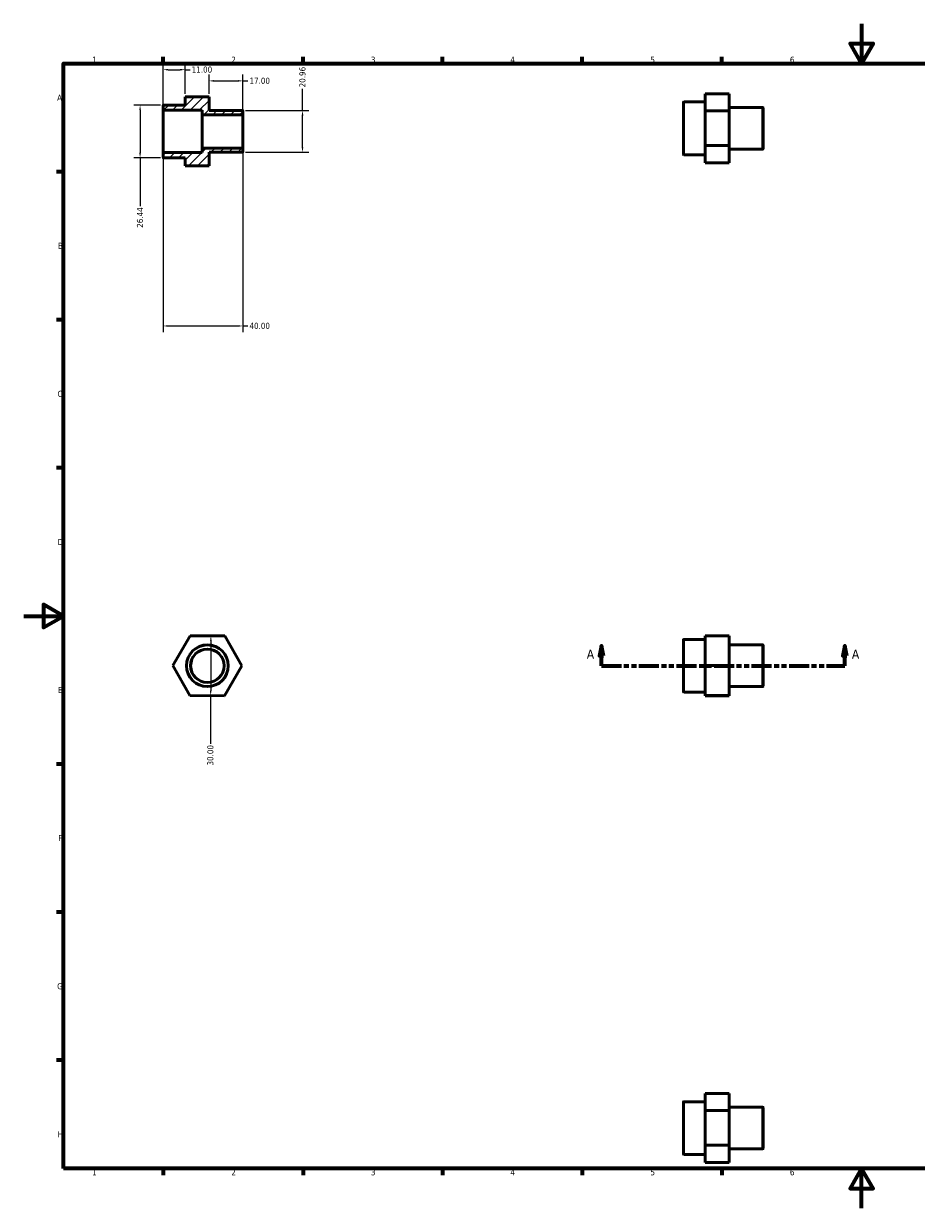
# Model space of a CAD drawing. Header units: millimetres. Extents: x 0 to 896, y 0 to 594.
# Tile 1 of 2: x 0 to 448, y 0 to 594. Entities that reach past the tile are written whole.
import ezdxf

# ---------------------------------------------------------------- set-up
doc = ezdxf.new("R2010")
doc.units = ezdxf.units.MM
doc.linetypes.add('DOUBLE_DASH_CHAIN', pattern=[1.2403, 0.6614, -0.0827, 0.1654, -0.0827, 0.1654, -0.0827])
for name, color, linetype, lineweight in [('Border (ANSI)', 7, 'Continuous', 70), ('Dimension (ANSI)', 7, 'Continuous', 25), ('Hatch (ANSI)', 7, 'Continuous', 18), ('Section Line (ANSI)', 7, 'DOUBLE_DASH_CHAIN', 70), ('Visible (ANSI)', 7, 'Continuous', 50), ('Visible Narrow (ANSI)', 7, 'Continuous', 35)]:
    doc.layers.add(name, color=color, linetype=linetype, lineweight=lineweight)
doc.styles.add('Label Text (ANSI)', font='tahoma.ttf')
doc.styles.add('Note Text (ANSI)', font='tahoma.ttf')
doc.dimstyles.new('Default - mm (ANSI)', dxfattribs={"dimtxt": 3.048, "dimasz": 2.5, "dimexe": 3.175, "dimexo": 1.6002, "dimgap": 0.8, "dimtad": 0, "dimtoh": 1, "dimrnd": 1e-08, "dimzin": 4, "dimdsep": 46, "dimtxsty": 'Note Text (ANSI)', "dimcen": 0.09, "dimdle": 10, "dimclrd": 256, "dimclre": 256, "dimclrt": 256, "dimadec": 1, "dimazin": 1, "dimtfac": 1, "dimtofl": 0, "dimtmove": 0, "dimatfit": 3, "dimfxl": 1, "dimtolj": 1, "dimtzin": 4, "dimlwd": -1, "dimlwe": -1, "dimarcsym": 0})

# ---------------------------------------------------------------- blocks, each defined once
blk = doc.blocks.new('Borders Default Border')
at = {"layer": 'Border (ANSI)'}
for p, q in [((70.08, 574), (70.08, 577.45)), ((140.17, 574), (140.17, 577.45)), ((210.25, 574), (210.25, 577.45)), ((280.33, 574), (280.33, 577.45)), ((350.42, 574), (350.42, 577.45)), ((490.58, 574), (490.58, 577.45)), ((560.67, 574), (560.67, 577.45)), ((630.75, 574), (630.75, 577.45)), ((700.83, 574), (700.83, 577.45)), ((770.92, 574), (770.92, 577.45)), ((20, 519.75), (16.55, 519.75)), ((821, 519.75), (824.45, 519.75)), ((20, 445.5), (16.55, 445.5)), ((821, 445.5), (824.45, 445.5)), ((20, 371.25), (16.55, 371.25)), ((821, 371.25), (824.45, 371.25)), ((20, 222.75), (16.55, 222.75)), ((821, 222.75), (824.45, 222.75)), ((20, 148.5), (16.55, 148.5)), ((821, 148.5), (824.45, 148.5)), ((20, 74.25), (16.55, 74.25)), ((821, 74.25), (824.45, 74.25)), ((70.08, 20), (70.08, 16.55)), ((140.17, 20), (140.17, 16.55)), ((210.25, 20), (210.25, 16.55)), ((280.33, 20), (280.33, 16.55)), ((350.42, 20), (350.42, 16.55)), ((490.58, 20), (490.58, 16.55)), ((560.67, 20), (560.67, 16.55)), ((630.75, 20), (630.75, 16.55)), ((700.83, 20), (700.83, 16.55)), ((770.92, 20), (770.92, 16.55))]:
    blk.add_line(p, q, dxfattribs=at)
at = {"layer": 'Border (ANSI)', "flags": 128}
for points in [[(420.5, 594), (420.5, 574), (414.73, 584), (426.27, 584), (420.5, 574)], [(20, 20), (20, 574), (821, 574), (821, 20), (20, 20)], [(0, 297), (20, 297), (10, 302.77), (10, 291.23), (20, 297)], [(841, 297), (821, 297), (831, 302.77), (831, 291.23), (821, 297)], [(420.5, 0), (420.5, 20), (414.73, 10), (426.27, 10), (420.5, 20)]]:
    blk.add_lwpolyline(points, dxfattribs=at)
at = {"layer": 'Border (ANSI)', "attachment_point": 7, "style": 'Note Text (ANSI)'}
for s, insert, char_height in [('1', (34.35, 574.4), 3.05), ('2', (104.2, 574.4), 3.05), ('3', (174.26, 574.34), 3.05), ('4', (244.23, 574.4), 3.05), ('5', (314.48, 574.34), 3.05), ('6', (384.49, 574.34), 3.05), ('7', (454.6, 574.4), 3.05), ('8', (524.63, 574.33), 3.05), ('9', (594.7, 574.34), 3.05), ('10', (663.96, 574.34), 3.048), ('11', (734.04, 574.4), 3.048), ('12', (804.13, 574.4), 3.048), ('A', (16.78, 555.35), 3.05), ('A', (821.63, 555.35), 3.05), ('B', (17.15, 481.1), 3.05), ('B', (821.99, 481.1), 3.05), ('C', (16.95, 406.8), 3.05), ('C', (821.8, 406.8), 3.05), ('D', (16.96, 332.6), 3.05), ('D', (821.81, 332.6), 3.05), ('E', (17.21, 258.35), 3.05), ('E', (822.05, 258.35), 3.05), ('F', (17.29, 184.1), 3.05), ('F', (822.14, 184.1), 3.05), ('G', (16.81, 109.79), 3.05), ('G', (821.66, 109.79), 3.05), ('H', (16.97, 35.6), 3.05), ('H', (821.81, 35.6), 3.05), ('1', (34.35, 16.55), 3.05), ('2', (104.2, 16.55), 3.05), ('3', (174.26, 16.49), 3.05), ('4', (244.23, 16.55), 3.05), ('5', (314.48, 16.49), 3.05), ('6', (384.49, 16.49), 3.05), ('7', (454.6, 16.55), 3.05), ('8', (524.63, 16.48), 3.05), ('9', (594.7, 16.49), 3.05), ('10', (663.96, 16.49), 3.048), ('11', (734.04, 16.55), 3.048), ('12', (804.13, 16.55), 3.048)]:
    blk.add_mtext(s, dxfattribs=dict(at, insert=insert, char_height=char_height))
blk = doc.blocks.new('2dTransSection0')
at = {"layer": 'Section Line (ANSI)', "linetype": 'Continuous'}
for p, q in [((289.93, 282.06), (288.93, 277.06)), ((289.93, 277.06), (289.93, 282.06)), ((290.93, 277.06), (289.93, 282.06)), ((412.13, 282.06), (411.13, 277.06)), ((412.13, 277.06), (412.13, 282.06)), ((413.13, 277.06), (412.13, 282.06)), ((288.93, 277.06), (290.93, 277.06)), ((289.93, 272.06), (289.93, 277.06)), ((411.13, 277.06), (413.13, 277.06)), ((412.13, 272.06), (412.13, 277.06)), ((289.93, 272.06), (299.16, 272.06)), ((402.9, 272.06), (412.13, 272.06))]:
    blk.add_line(p, q, dxfattribs=at)
at = {"layer": 'Section Line (ANSI)', "linetype": 'DOUBLE_DASH_CHAIN', "ltscale": 15.180798}
blk.add_line((289.93, 272.06), (412.13, 272.06), dxfattribs=at)
at = {"layer": 'Section Line (ANSI)', "linetype": 'Continuous', "flags": 128}
for points in [[(290.93, 277.06), (289.93, 282.06), (288.93, 277.06), (290.93, 277.06)], [(413.13, 277.06), (412.13, 282.06), (411.13, 277.06), (413.13, 277.06)]]:
    blk.add_lwpolyline(points, dxfattribs=at)
at = {"layer": 'Section Line (ANSI)'}
for points in [[(290.93, 277.06), (289.93, 282.06), (288.93, 277.06), (290.93, 277.06)], [(413.13, 277.06), (412.13, 282.06), (411.13, 277.06), (413.13, 277.06)]]:
    blk.add_solid(points, dxfattribs=at)
at = {"layer": 'Section Line (ANSI)', "char_height": 4.57, "attachment_point": 7, "style": 'Label Text (ANSI)'}
for insert in [(282.57, 275.56), (415.6, 275.56)]:
    blk.add_mtext('A', dxfattribs=dict(at, insert=insert))
blk = doc.blocks.new('*D7')
at = {"layer": 'Defpoints', "color": 0, "transparency": 16777216}
for p in [(81, 570.93), (81, 557.26), (70, 550.77)]:
    blk.add_point(p, dxfattribs=at)
at = {"layer": 'Dimension (ANSI)', "transparency": 16777216}
for p, q in [((70, 552.37), (70, 574.11)), ((72.5, 570.93), (78.5, 570.93)), ((81, 558.87), (81, 574.11)), ((81, 570.93), (83.5, 570.93))]:
    blk.add_line(p, q, dxfattribs=at)
for points in [[(72.5, 571.35), (72.5, 570.51), (70, 570.93)], [(78.5, 571.35), (78.5, 570.51), (81, 570.93)]]:
    blk.add_solid(points, dxfattribs=at)
at = {"layer": 'Dimension (ANSI)', "transparency": 16777216, "insert": (84.3, 572.52), "char_height": 3.048, "attachment_point": 1, "style": 'Note Text (ANSI)'}
blk.add_mtext('\\A1;11.00', dxfattribs=at)
blk = doc.blocks.new('*D8')
at = {"layer": 'Defpoints', "color": 0, "transparency": 16777216}
for p in [(70, 529.2), (110, 531.39), (110, 442.43)]:
    blk.add_point(p, dxfattribs=at)
at = {"layer": 'Dimension (ANSI)', "transparency": 16777216}
for p, q in [((110, 529.79), (110, 439.26)), ((70, 527.6), (70, 439.26)), ((72.5, 442.43), (107.5, 442.43)), ((110, 442.43), (112.5, 442.43))]:
    blk.add_line(p, q, dxfattribs=at)
for points in [[(72.5, 442.85), (72.5, 442.01), (70, 442.43)], [(107.5, 442.85), (107.5, 442.01), (110, 442.43)]]:
    blk.add_solid(points, dxfattribs=at)
at = {"layer": 'Dimension (ANSI)', "transparency": 16777216, "insert": (113.3, 444.02), "char_height": 3.048, "attachment_point": 1, "style": 'Note Text (ANSI)'}
blk.add_mtext('\\A1;40.00', dxfattribs=at)
blk = doc.blocks.new('*D9')
at = {"layer": 'Defpoints', "color": 0, "transparency": 16777216}
for p in [(70.21, 553.2), (58.41, 526.76), (70.21, 526.76)]:
    blk.add_point(p, dxfattribs=at)
at = {"layer": 'Dimension (ANSI)', "transparency": 16777216}
for p, q in [((68.61, 553.2), (55.24, 553.2)), ((58.41, 550.7), (58.41, 529.26)), ((68.61, 526.76), (55.24, 526.76)), ((58.41, 526.76), (58.41, 502.53))]:
    blk.add_line(p, q, dxfattribs=at)
for points in [[(58, 550.7), (58.83, 550.7), (58.41, 553.2)], [(58, 529.26), (58.83, 529.26), (58.41, 526.76)]]:
    blk.add_solid(points, dxfattribs=at)
at = {"layer": 'Dimension (ANSI)', "transparency": 16777216, "insert": (56.83, 491.64), "char_height": 3.048, "attachment_point": 1, "rotation": 90, "style": 'Note Text (ANSI)'}
blk.add_mtext('\\A1;26.44', dxfattribs=at)
blk = doc.blocks.new('*D10')
at = {"layer": 'Defpoints', "color": 0, "transparency": 16777216}
for p in [(109.79, 550.46), (139.93, 550.46), (109.79, 529.5)]:
    blk.add_point(p, dxfattribs=at)
at = {"layer": 'Dimension (ANSI)', "transparency": 16777216}
for p, q in [((139.93, 550.46), (139.93, 561.26)), ((111.39, 550.46), (143.1, 550.46)), ((139.93, 532), (139.93, 547.96)), ((111.39, 529.5), (143.1, 529.5))]:
    blk.add_line(p, q, dxfattribs=at)
for points in [[(139.51, 547.96), (140.34, 547.96), (139.93, 550.46)], [(139.51, 532), (140.34, 532), (139.93, 529.5)]]:
    blk.add_solid(points, dxfattribs=at)
at = {"layer": 'Dimension (ANSI)', "transparency": 16777216, "insert": (138.34, 562.06), "char_height": 3.048, "attachment_point": 1, "rotation": 90, "style": 'Note Text (ANSI)'}
blk.add_mtext('\\A1;20.96', dxfattribs=at)
blk = doc.blocks.new('*D11')
at = {"layer": 'Defpoints', "color": 0, "transparency": 16777216}
for p in [(110, 565.32), (93, 557.26), (110, 548.57)]:
    blk.add_point(p, dxfattribs=at)
at = {"layer": 'Dimension (ANSI)', "transparency": 16777216}
for p, q in [((93, 558.87), (93, 568.5)), ((95.5, 565.32), (107.5, 565.32)), ((110, 550.17), (110, 568.5)), ((110, 565.32), (112.5, 565.32))]:
    blk.add_line(p, q, dxfattribs=at)
for points in [[(95.5, 565.74), (95.5, 564.91), (93, 565.32)], [(107.5, 565.74), (107.5, 564.91), (110, 565.32)]]:
    blk.add_solid(points, dxfattribs=at)
at = {"layer": 'Dimension (ANSI)', "transparency": 16777216, "insert": (113.3, 566.91), "char_height": 3.048, "attachment_point": 1, "style": 'Note Text (ANSI)'}
blk.add_mtext('\\A1;17.00', dxfattribs=at)
blk = doc.blocks.new('*D12')
at = {"layer": 'Defpoints', "color": 0, "transparency": 16777216}
for p in [(93.94, 287.05), (93.83, 257.05), (93.83, 257.05)]:
    blk.add_point(p, dxfattribs=at)
at = {"layer": 'Dimension (ANSI)', "transparency": 16777216}
for p, q in [((93.93, 284.55), (93.84, 259.55)), ((93.83, 257.05), (93.74, 232.88))]:
    blk.add_line(p, q, dxfattribs=at)
for points in [[(93.51, 284.55), (94.35, 284.55), (93.94, 287.05)], [(93.42, 259.55), (94.25, 259.55), (93.83, 257.05)]]:
    blk.add_solid(points, dxfattribs=at)
at = {"layer": 'Dimension (ANSI)', "transparency": 16777216, "insert": (92.11, 222.03), "char_height": 3.048, "attachment_point": 1, "rotation": 89.78629, "style": 'Note Text (ANSI)'}
blk.add_mtext('\\A1;30.00', dxfattribs=at)

msp = doc.modelspace()

# ---------------------------------------------------------------- hatches: boundary and pattern name
at = {"layer": 'Hatch (ANSI)'}
h = msp.add_hatch(dxfattribs=at)
h.set_pattern_fill('ANSI31', color=256, scale=25.4, style=0)
h.set_pattern_definition([(45, (0, 0), (-2.245064, 2.245064), [])])
edge = h.paths.add_edge_path()
edge.add_ellipse((70.21, 550.767), major_axis=(-0.21, 0), ratio=1, start_angle=0, end_angle=90)
edge.add_line((70.21, 550.558), (89.6, 550.558))
edge.add_line((89.6, 550.558), (89.6, 548.364))
edge.add_line((89.6, 548.364), (109.79, 548.364))
edge.add_ellipse((109.79, 548.573), major_axis=(0, -0.21), ratio=1, start_angle=0, end_angle=90)
edge.add_line((110, 548.573), (110, 550.249))
edge.add_ellipse((109.79, 550.249), major_axis=(0.21, 0), ratio=1, start_angle=0, end_angle=90)
edge.add_line((109.79, 550.459), (93, 550.459))
edge.add_line((93, 550.459), (93, 557.265))
edge.add_line((93, 557.265), (81, 557.265))
edge.add_line((81, 557.265), (81, 553.202))
edge.add_line((81, 553.202), (70.21, 553.202))
edge.add_ellipse((70.21, 552.992), major_axis=(0, 0.21), ratio=1, start_angle=0, end_angle=90)
edge.add_line((70, 552.992), (70, 550.767))
edge = h.paths.add_edge_path()
edge.add_ellipse((70.21, 529.196), major_axis=(0, 0.21), ratio=1, start_angle=0, end_angle=90)
edge.add_line((70, 529.196), (70, 526.971))
edge.add_ellipse((70.21, 526.971), major_axis=(-0.21, 0), ratio=1, start_angle=0, end_angle=90)
edge.add_line((70.21, 526.761), (81, 526.761))
edge.add_line((81, 526.761), (81, 522.698))
edge.add_line((81, 522.698), (93, 522.698))
edge.add_line((93, 522.698), (93, 529.504))
edge.add_line((93, 529.504), (109.79, 529.504))
edge.add_ellipse((109.79, 529.714), major_axis=(0, -0.21), ratio=1, start_angle=0, end_angle=90)
edge.add_line((110, 529.714), (110, 531.39))
edge.add_ellipse((109.79, 531.39), major_axis=(0.21, 0), ratio=1, start_angle=0, end_angle=90)
edge.add_line((109.79, 531.6), (89.6, 531.6))
edge.add_line((89.6, 531.6), (89.6, 529.405))
edge.add_line((89.6, 529.405), (70.21, 529.405))

# ---------------------------------------------------------------- linework, layer by layer
at = {"layer": 'Visible (ANSI)'}
for p, q in [((342.031, 558.842), (354.031, 558.842)), ((342.031, 558.842), (342.031, 550.238)), ((354.031, 550.238), (354.031, 558.842)), ((70, 552.992), (70, 550.767)), ((81, 553.202), (70.21, 553.202)), ((81, 557.302), (93, 557.302)), ((81, 557.302), (81, 557.265)), ((93, 557.265), (81, 557.265)), ((81, 557.265), (81, 553.202)), ((93, 557.265), (93, 557.302)), ((93, 550.459), (93, 557.265)), ((331.031, 528.511), (331.031, 554.532)), ((342.031, 554.742), (331.241, 554.742)), ((70, 550.767), (70, 529.196)), ((70.21, 550.558), (89.6, 550.558)), ((89.6, 550.558), (89.6, 548.364)), ((89.6, 548.364), (109.79, 548.364)), ((89.6, 548.364), (89.6, 531.6)), ((109.79, 550.459), (93, 550.459)), ((110, 548.573), (110, 550.249)), ((110, 531.39), (110, 548.573)), ((342.031, 550.238), (354.031, 550.238)), ((342.031, 550.238), (342.031, 532.917)), ((370.822, 551.999), (354.031, 551.999)), ((354.031, 532.917), (354.031, 550.238)), ((371.031, 551.789), (371.031, 531.254)), ((70, 529.196), (70, 526.971)), ((89.6, 529.405), (70.21, 529.405)), ((109.79, 531.6), (89.6, 531.6)), ((89.6, 531.6), (89.6, 529.405)), ((93, 522.698), (93, 529.504)), ((93, 529.504), (109.79, 529.504)), ((110, 529.714), (110, 531.39)), ((342.031, 532.917), (354.031, 532.917)), ((342.031, 532.917), (342.031, 524.201)), ((354.031, 524.201), (354.031, 532.917)), ((370.822, 531.044), (354.031, 531.044)), ((70.21, 526.761), (81, 526.761)), ((81, 526.761), (81, 522.698)), ((342.031, 528.301), (331.241, 528.301)), ((342.031, 524.201), (354.031, 524.201)), ((81, 522.698), (93, 522.698)), ((74.857, 272.121), (83.573, 287.088)), ((83.573, 287.088), (100.893, 287.024)), ((100.893, 287.024), (109.497, 271.992)), ((342.031, 285.277), (331.241, 285.277)), ((342.031, 287.088), (354.031, 287.088)), ((342.031, 287.088), (342.031, 272.121)), ((354.031, 272.121), (354.031, 287.088)), ((331.031, 259.045), (331.031, 285.067)), ((370.822, 282.534), (354.031, 282.534)), ((371.031, 282.324), (371.031, 261.788)), ((83.461, 257.089), (74.857, 272.121)), ((109.497, 271.992), (100.781, 257.024)), ((342.031, 272.121), (354.031, 272.121)), ((342.031, 272.121), (342.031, 257.089)), ((354.031, 257.089), (354.031, 272.121)), ((370.822, 261.579), (354.031, 261.579)), ((100.781, 257.024), (83.461, 257.089)), ((342.031, 258.836), (331.241, 258.836)), ((342.031, 257.089), (354.031, 257.089)), ((342.031, 257.089), (342.031, 257.024)), ((342.031, 257.024), (354.031, 257.024)), ((354.031, 257.024), (354.031, 257.089)), ((342.031, 53.468), (331.241, 53.468)), ((342.031, 57.568), (354.031, 57.568)), ((342.031, 57.568), (342.031, 48.963)), ((354.031, 48.963), (354.031, 57.568)), ((331.031, 27.236), (331.031, 53.258)), ((342.031, 48.963), (354.031, 48.963)), ((342.031, 48.963), (342.031, 31.643)), ((370.822, 50.725), (354.031, 50.725)), ((354.031, 31.643), (354.031, 48.963)), ((371.031, 50.515), (371.031, 29.979)), ((342.031, 31.643), (354.031, 31.643)), ((342.031, 31.643), (342.031, 22.927)), ((354.031, 22.927), (354.031, 31.643)), ((370.822, 29.77), (354.031, 29.77)), ((342.031, 27.027), (331.241, 27.027)), ((342.031, 22.927), (354.031, 22.927))]:
    msp.add_line(p, q, dxfattribs=at)
for radius in [10.477, 8.382]:
    msp.add_circle((92.177, 272.056), radius, dxfattribs=at)
for centre, start, end in [((70.21, 552.992), 90, 180), ((331.241, 554.532), 90, 180), ((70.21, 550.767), 180, 270), ((109.79, 550.249), 0, 90), ((109.79, 548.573), 270, 0), ((370.822, 551.789), 0, 90), ((70.21, 529.196), 90, 180), ((109.79, 531.39), 0, 90), ((109.79, 529.714), 270, 0), ((370.822, 531.254), 270, 0), ((70.21, 526.971), 180, 270), ((331.241, 528.511), 180, 270), ((331.241, 285.067), 90, 180), ((370.822, 282.324), 0, 90), ((370.822, 261.788), 270, 0), ((331.241, 259.045), 180, 270), ((331.241, 53.258), 90, 180), ((370.822, 50.515), 0, 90), ((370.822, 29.979), 270, 0), ((331.241, 27.236), 180, 270)]:
    msp.add_arc(centre, 0.21, start, end, dxfattribs=at)
at = {"layer": 'Visible Narrow (ANSI)'}
for p, q in [((331.241, 554.579), (331.241, 528.464)), ((70.21, 529.535), (70.21, 550.428)), ((109.79, 548.26), (109.79, 531.703)), ((370.822, 531.173), (370.822, 551.87)), ((331.241, 285.114), (331.241, 258.998)), ((370.822, 261.708), (370.822, 282.405)), ((331.241, 53.305), (331.241, 27.19)), ((370.822, 29.899), (370.822, 50.596))]:
    msp.add_line(p, q, dxfattribs=at)
for radius in [10.268, 8.592]:
    msp.add_circle((92.177, 272.056), radius, dxfattribs=at)

# ---------------------------------------------------------------- block references
msp.add_blockref('Borders Default Border', (0, 0))
at = {"layer": 'Section Line (ANSI)'}
msp.add_blockref('2dTransSection0', (0, 0), dxfattribs=at)

# ---------------------------------------------------------------- dimensions: what is measured, and where the dimension line sits
at = {"layer": 'Dimension (ANSI)'}
for base, p1, p2, picture, middle in [((81, 570.93), (70, 550.767), (81, 557.265), '*D7', (89.195, 570.93)), ((110, 442.431), (70, 529.196), (110, 531.39), '*D8', (118.386, 442.431))]:
    dim = msp.add_linear_dim(base=base, p1=p1, p2=p2, dimstyle='Default - mm (ANSI)', override={"dimtoh": 0, "dimdec": 2, "dimtp": 0, "dimtm": 0, "dimtdec": 2, "dimatfit": 2}, dxfattribs=at)
    dim.commit()
    dim.dimension.update_dxf_attribs({"geometry": picture, "text_midpoint": middle, "dimtype": 160})
for base, p1, p2, angle, override, picture, middle in [((139.927197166, 550.459010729), (109.79045, 529.504010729), (109.79045, 550.459010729), 90, {"dimtoh": 0, "dimdec": 2, "dimtp": 0, "dimtm": 0, "dimtdec": 2, "dimatfit": 2}, '*D10', (139.927197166, 567.096010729)), ((110, 565.325), (93, 557.265), (110, 548.573), 180, {"dimtoh": 0, "dimdec": 2, "dimtp": 0, "dimtm": 0, "dimtdec": 2, "dimatfit": 2}, '*D11', (118.195, 565.325)), ((58.413, 526.761), (70.21, 553.202), (70.21, 526.761), 90, {"dimtoh": 0, "dimdec": 2, "dimtp": 0, "dimtm": 0, "dimtdec": 2, "dimatfit": 2}, '*D9', (58.413, 496.687)), ((93.828, 257.05), (93.94, 287.05), (93.828, 257.05), 269.786291, {"dimtoh": 0, "dimdec": 2, "dimse1": 1, "dimse2": 1, "dimtp": 0, "dimtm": 0, "dimtdec": 2, "dimatfit": 2}, '*D12', (93.716, 227.05))]:
    dim = msp.add_linear_dim(base=base, p1=p1, p2=p2, angle=angle, dimstyle='Default - mm (ANSI)', override=override, dxfattribs=at)
    dim.commit()
    dim.dimension.update_dxf_attribs({"geometry": picture, "text_midpoint": middle, "dimtype": 160})

doc.saveas('drawing.dxf')
